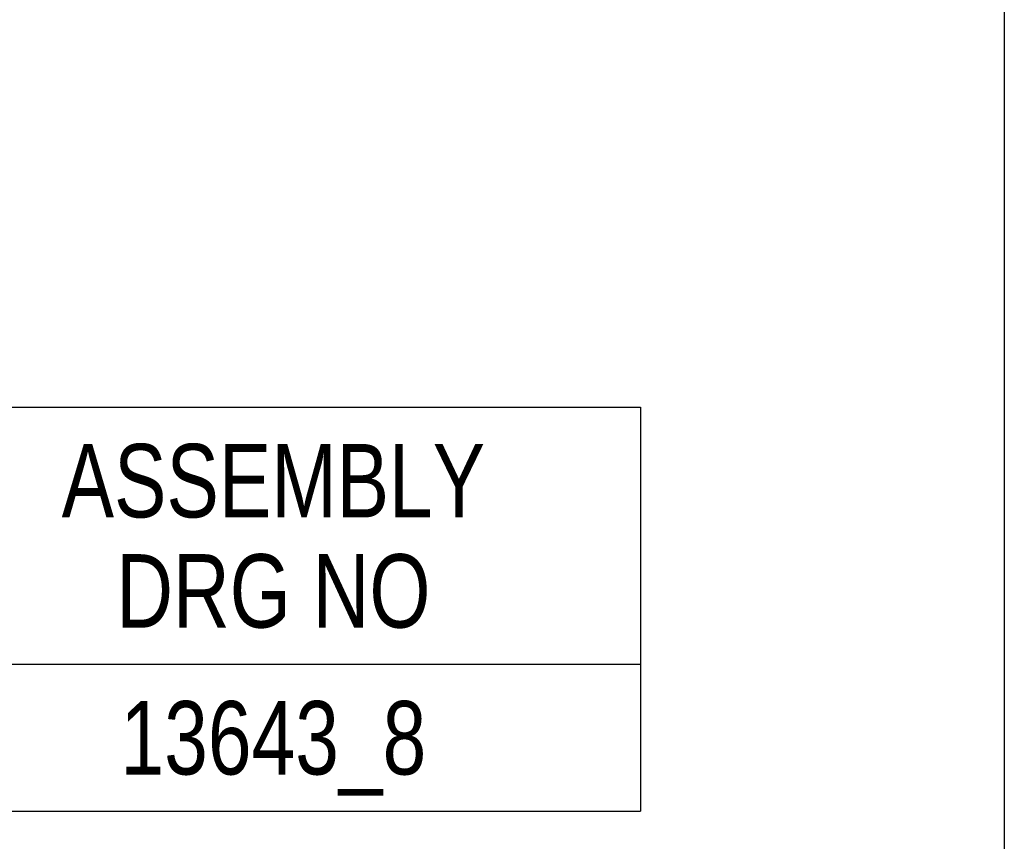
# Model space of a CAD drawing. Header units: millimetres. Extents: x 17 to 597, y 16 to 406.
# Tile 36 of 43: x 501 to 581, y 83 to 150. Entities that reach past the tile are written whole.
import ezdxf

# ---------------------------------------------------------------- set-up
doc = ezdxf.new("R2010")
doc.units = ezdxf.units.MM
doc.header["$LTSCALE"] = 32.67
doc.layers.get('0').update_dxf_attribs({"linetype": 'CONTINUOUS'})
doc.styles.get("Standard").update_dxf_attribs({"font": 'txt', "width": 0.8})

# ---------------------------------------------------------------- blocks, each defined once
blk = doc.blocks.new('*T23')
at = {"color": 2, "linetype": 'Continuous'}
for p, q in [((0, 0), (345, 0)), ((0, 0), (0, -33)), ((75, 0), (75, -33)), ((150, 0), (150, -33)), ((225, 0), (225, -33)), ((285, 0), (285, -33)), ((345, 0), (345, -33)), ((0, -21), (345, -21)), ((0, -33), (345, -33))]:
    blk.add_line(p, q, dxfattribs=at)
at = {"color": 2, "linetype": 'Continuous', "char_height": 6, "attachment_point": 2, "line_spacing_factor": 0.9}
for s, insert, width in [('PIPE OD\\PSDR RATING', (37.5, -3), 96), ('FLANGE\\PDRILLING', (112.5, -3), 76.8), ('BOLT\\PNO-DIAxLENGTH', (187.5, -3), 124.8), ('WEIGHT\\PKg', (255, -3), 57.6), ('ASSEMBLY\\PDRG NO', (315, -3), 76.8), ('125 SDR17,17.6', (37.5, -24), 134.4), ('6-M16x80', (187.5, -24), 76.8), ('16.0', (255, -24), 38.4), ('13643_8', (315, -24), 67.2)]:
    blk.add_mtext(s, dxfattribs=dict(at, insert=insert, width=width))

msp = doc.modelspace()

# ---------------------------------------------------------------- linework, layer by layer
at = {"color": 2, "linetype": 'Continuous'}
msp.add_line((581.193458, 395.911944), (581.193458, 15.911944), dxfattribs=at)

# ---------------------------------------------------------------- block references
msp.add_blockref('*T23', (206.464897, 118.475609))

doc.saveas('drawing.dxf')
